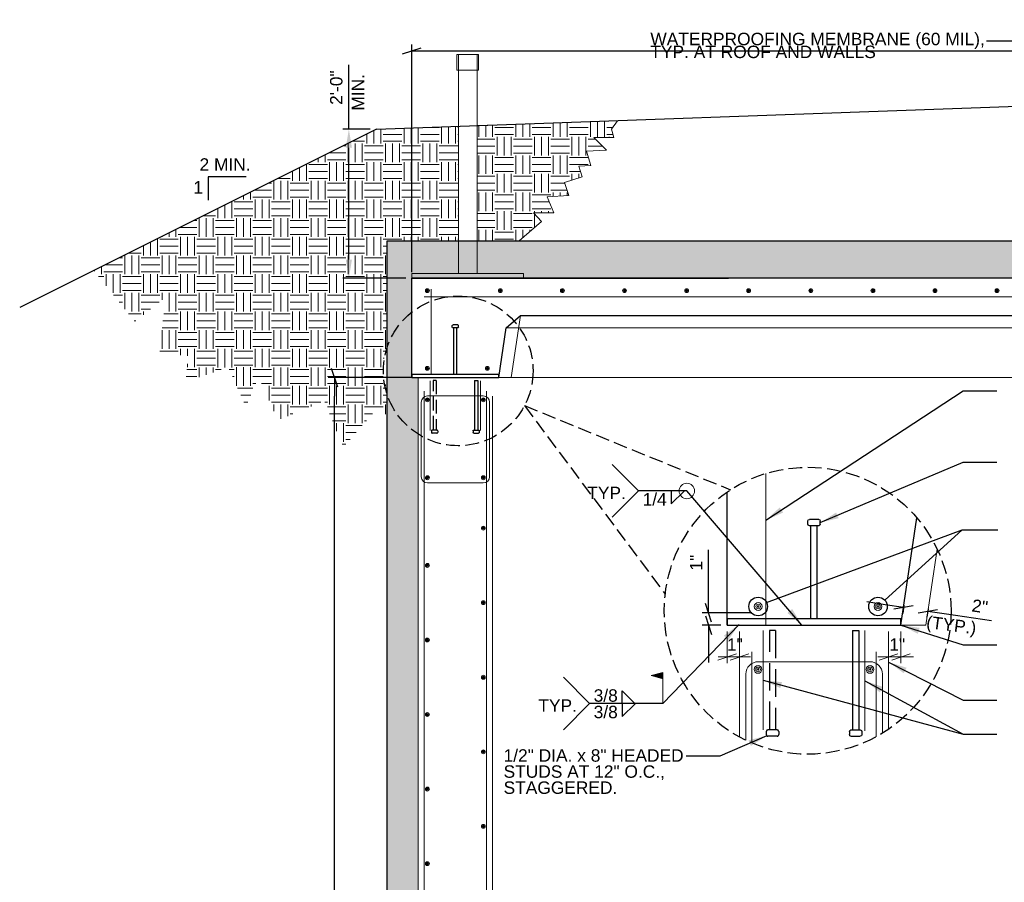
# Model space of a CAD drawing. Header units: inches. Extents: x 314 to 776, y 207 to 505.
# Tile 3 of 8: x 314 to 473, y 354 to 493. Entities that reach past the tile are written whole.
import ezdxf
from ezdxf.enums import TextEntityAlignment as Align

# ---------------------------------------------------------------- set-up
doc = ezdxf.new("R2010")
doc.units = ezdxf.units.IN
doc.header["$LTSCALE"] = 5
doc.header["$MEASUREMENT"] = 0
doc.linetypes.add('DGN Style 3', pattern=[0.621993, 0.444281, -0.177712])
for name, color, linetype, lineweight in [('G-ANNO-DIM', 1, 'Continuous', 0), ('G-ANNO-PATT', 9, 'Continuous', 20), ('G-ANNO-TEXT', 7, 'Continuous', 30), ('Level 1', 7, 'Continuous', 0), ('S-FSTN-MISC', 12, 'Continuous', 13), ('S-REIN-RBAR', 5, 'Continuous', 13), ('S-WALL-LOAD', 3, 'Continuous', 13)]:
    doc.layers.add(name, color=color, linetype=linetype, lineweight=lineweight)
doc.styles.add("3 4 1'-0", font='arial.ttf', dxfattribs={"height": 2})
doc.dimstyles.new("3 4 1'-0", dxfattribs={"dimtxt": 2, "dimasz": 3, "dimexe": 1, "dimexo": 1, "dimgap": 1, "dimtad": 1, "dimdec": 4, "dimzin": 11, "dimdsep": 46, "dimlunit": 4, "dimtxsty": "3 4 1'-0", "dimblk": '_Oblique_0.3', "dimcen": 0.09, "dimadec": 4, "dimazin": 3, "dimtfac": 1, "dimtdec": 4, "dimtofl": 0, "dimtmove": 0, "dimatfit": 3, "dimfxl": 1, "dimfrac": 2, "dimtolj": 1, "dimtzin": 11, "dimarcsym": 0})

# ---------------------------------------------------------------- blocks, each defined once
blk = doc.blocks.new('REINFDOT')
for radius in [0.00313, 0.00187, 0.000625]:
    blk.add_circle((0, 0), radius)
blk = doc.blocks.new('REINF. DOT_1')
at = {"layer": 'S-REIN-RBAR', "extrusion": (0, 0, -1), "xscale": 100, "yscale": -100, "zscale": 100, "rotation": 89.99999999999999}
blk.add_blockref('REINFDOT', (-36.533, 24.589), dxfattribs=at)
blk = doc.blocks.new('REINF. DOT')
at = {"layer": 'S-REIN-RBAR', "xscale": 100, "yscale": 100, "zscale": 100, "rotation": 90.00000000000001}
blk.add_blockref('REINFDOT', (36.533, 24.589), dxfattribs=at)
blk = doc.blocks.new('*U9')
at = {"layer": 'G-ANNO-TEXT'}
for p, q in [((-0.25, 3), (-0.25, -4.5)), ((-0.5, -4.625), (-0.5, -4.875)), ((-0.375, -4.5), (0.375, -4.5)), ((0.5, -4.625), (0.5, -4.875)), ((-0.375, -5), (0.375, -5))]:
    blk.add_line(p, q, dxfattribs=at)
at = {"layer": 'G-ANNO-TEXT', "flags": 128}
blk.add_lwpolyline([(-0.25, 3), (0.25, 3), (0.25, -4.5)], dxfattribs=at)
at = {"layer": 'G-ANNO-TEXT', "extrusion": (0, 0, -1)}
for centre, start, end in [((0.375, -4.625), 0, 90), ((-0.375, -4.625), 90, 180), ((0.375, -4.875), 270, 0), ((-0.375, -4.875), 180, 270)]:
    blk.add_arc(centre, 0.125, start, end, dxfattribs=at)
blk = doc.blocks.new('_Oblique_0.3')
at = {"color": 0, "linetype": 'ByBlock', "lineweight": -2}
for p, q in [((0, 0), (-1, 0)), ((0.5, 0.167), (-0.5, -0.167))]:
    blk.add_line(p, q, dxfattribs=at)
blk = doc.blocks.new('field')
at = {"layer": 'Level 1'}
for p, q in [((-0.0936, 0.2249), (0, 0.25)), ((0, 0), (0, 0.25)), ((-0.0936, 0.2249), (0, 0.1998))]:
    blk.add_line(p, q, dxfattribs=at)
for points in [[(-0.002, 0.2474), (-0.0859, 0.2249), (-0.002, 0.2024)], [(-0.004, 0.2448), (-0.0782, 0.2249), (-0.004, 0.205)], [(-0.006, 0.2422), (-0.0704, 0.2249), (-0.006, 0.2076)], [(-0.008, 0.2396), (-0.0627, 0.2249), (-0.008, 0.2103)], [(-0.01, 0.237), (-0.055, 0.2249), (-0.01, 0.2129)], [(-0.012, 0.2344), (-0.0473, 0.2249), (-0.012, 0.2155)], [(-0.014, 0.2181), (-0.014, 0.2318), (-0.0395, 0.2249)], [(-0.016, 0.2207), (-0.016, 0.2291), (-0.0318, 0.2249)], [(-0.018, 0.2233), (-0.018, 0.2265), (-0.0241, 0.2249)]]:
    blk.add_3dface(points, dxfattribs=at)
blk = doc.blocks.new('all_around')
at = {"layer": 'Level 1'}
blk.add_circle((0, 0), 0.0625, dxfattribs=at)
blk = doc.blocks.new('*D27')
at = {"layer": 'Defpoints', "color": 0, "lineweight": 0, "transparency": 16777216}
for p in [(456.77, 399.31), (460.68, 398.72), (460.48, 397.37)]:
    blk.add_point(p, dxfattribs=at)
at = {"layer": 'G-ANNO-DIM', "color": 0, "lineweight": -2, "transparency": 16777216}
for p, q in [((453.6, 398.4), (450.63, 398.84)), ((456.62, 398.32), (456.42, 396.96)), ((460.53, 397.74), (460.33, 396.38)), ((463.45, 396.93), (470.7, 395.84))]:
    blk.add_line(p, q, dxfattribs=at)
at = {"layer": 'G-ANNO-DIM', "color": 0, "lineweight": -2, "transparency": 16777216, "xscale": 3, "yscale": 3, "zscale": 3}
for p, rotation in [((456.57, 397.95), 351.5000000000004), ((460.48, 397.37), 171.5000000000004)]:
    blk.add_blockref('_Oblique_0.3', p, dxfattribs=dict(at, rotation=rotation))
at = {"layer": 'G-ANNO-DIM', "color": 0, "transparency": 16777216, "insert": (468.85, 398.14), "char_height": 2, "attachment_point": 5, "rotation": 351.5, "style": "3 4 1'-0"}
blk.add_mtext('\\A1;2"', dxfattribs=at)
blk = doc.blocks.new('*D28')
at = {"layer": 'Defpoints', "color": 0, "lineweight": 0, "transparency": 16777216}
for p in [(425.14, 397.11), (433.14, 397.11), (428.14, 395.11)]:
    blk.add_point(p, dxfattribs=at)
at = {"layer": 'G-ANNO-DIM', "color": 0, "lineweight": -2, "transparency": 16777216}
for p, q in [((425.14, 400.11), (425.14, 407.22)), ((432.14, 397.11), (424.14, 397.11)), ((427.14, 395.11), (424.14, 395.11)), ((425.14, 392.11), (425.14, 389.11))]:
    blk.add_line(p, q, dxfattribs=at)
at = {"layer": 'G-ANNO-DIM', "color": 0, "lineweight": -2, "transparency": 16777216, "xscale": 3, "yscale": 3, "zscale": 3}
for p, rotation in [((425.14, 397.11), 270), ((425.14, 395.11), 90)]:
    blk.add_blockref('_Oblique_0.3', p, dxfattribs=dict(at, rotation=rotation))
at = {"layer": 'G-ANNO-DIM', "color": 0, "transparency": 16777216, "insert": (423.14, 405.17), "char_height": 2, "attachment_point": 5, "rotation": 90, "style": "3 4 1'-0"}
blk.add_mtext('\\A1;1"', dxfattribs=at)
blk = doc.blocks.new('*D30')
at = {"layer": 'Defpoints', "color": 0, "lineweight": 0, "transparency": 16777216}
for p in [(364.89, 434.95), (378.37, 434.95), (372.87, 258.95)]:
    blk.add_point(p, dxfattribs=at)
at = {"layer": 'G-ANNO-DIM', "color": 0, "lineweight": -2, "transparency": 16777216}
for p, q in [((377.37, 434.95), (363.89, 434.95)), ((364.89, 261.95), (364.89, 431.95)), ((371.87, 258.95), (363.89, 258.95))]:
    blk.add_line(p, q, dxfattribs=at)
at = {"layer": 'G-ANNO-DIM', "color": 0, "lineweight": -2, "transparency": 16777216, "xscale": 3, "yscale": 3, "zscale": 3}
for p, rotation in [((364.89, 434.95), 90), ((364.89, 258.95), 270)]:
    blk.add_blockref('_Oblique_0.3', p, dxfattribs=dict(at, rotation=rotation))
at = {"layer": 'G-ANNO-DIM', "color": 0, "transparency": 16777216, "insert": (362.87, 330.47), "char_height": 2, "attachment_point": 5, "rotation": 90, "style": "3 4 1'-0"}
blk.add_mtext('\\A1;14\'-8"', dxfattribs=at)
blk = doc.blocks.new('*D31')
at = {"layer": 'Defpoints', "color": 0, "lineweight": 0, "transparency": 16777216}
for p in [(703.37, 487.54), (377.37, 450.95), (703.37, 450.95)]:
    blk.add_point(p, dxfattribs=at)
at = {"layer": 'G-ANNO-DIM', "color": 0, "lineweight": -2, "transparency": 16777216}
for p, q in [((377.37, 451.95), (377.37, 488.54)), ((703.37, 451.95), (703.37, 488.54)), ((380.37, 487.54), (700.37, 487.54))]:
    blk.add_line(p, q, dxfattribs=at)
at = {"layer": 'G-ANNO-DIM', "color": 0, "lineweight": -2, "transparency": 16777216, "xscale": 3, "yscale": 3, "zscale": 3, "rotation": 180}
blk.add_blockref('_Oblique_0.3', (377.37, 487.54), dxfattribs=at)
at = {"layer": 'G-ANNO-DIM', "color": 0, "lineweight": -2, "transparency": 16777216, "xscale": 3, "yscale": 3, "zscale": 3}
blk.add_blockref('_Oblique_0.3', (703.37, 487.54), dxfattribs=at)
at = {"layer": 'G-ANNO-DIM', "color": 0, "transparency": 16777216, "insert": (534.09, 489.57), "char_height": 2, "attachment_point": 5, "style": "3 4 1'-0"}
blk.add_mtext('\\A1;SEE PLAN', dxfattribs=at)
blk = doc.blocks.new('*U43')
at = {"layer": 'S-REIN-RBAR'}
for p, q in [((6.75, 5), (-2.25, 5)), ((-3.25, -8), (-3.25, 4)), ((7.75, -8), (7.75, 4)), ((6.75, -9), (-2.25, -9))]:
    blk.add_line(p, q, dxfattribs=at)
at = {"layer": 'S-REIN-RBAR', "extrusion": (0, 0, -1)}
for centre, start, end in [((2.25, 4), 0, 90), ((-6.75, -8), 180, 270)]:
    blk.add_arc(centre, 1, start, end, dxfattribs=at)
at = {"layer": 'S-REIN-RBAR'}
for centre, start, end in [((6.75, 4), 0, 90), ((-2.25, -8), 180, 270)]:
    blk.add_arc(centre, 1, start, end, dxfattribs=at)
blk = doc.blocks.new('*U16')
at = {"layer": 'G-ANNO-TEXT', "linetype": 'DGN Style 3'}
for p, q in [((-0.25, 3), (-0.25, -5)), ((-0.5, -5.125), (-0.5, -5.375)), ((-0.375, -5), (0.375, -5)), ((-0.375, -5.5), (0.375, -5.5)), ((0.5, -5.125), (0.5, -5.375))]:
    blk.add_line(p, q, dxfattribs=at)
at = {"layer": 'G-ANNO-TEXT', "linetype": 'DGN Style 3', "extrusion": (0, 0, -1), "flags": 128}
blk.add_lwpolyline([(0.25, 3), (-0.25, 3), (-0.25, -5)], dxfattribs=at)
at = {"layer": 'G-ANNO-TEXT', "linetype": 'DGN Style 3', "extrusion": (0, 0, -1)}
for centre, start, end in [((0.375, -5.125), 0, 90), ((0.375, -5.375), 270, 0), ((-0.375, -5.125), 90, 180), ((-0.375, -5.375), 180, 270)]:
    blk.add_arc(centre, 0.125, start, end, dxfattribs=at)
blk = doc.blocks.new('*U10')
at = {"layer": 'G-ANNO-TEXT'}
for p, q in [((-0.25, 3), (-0.25, -5)), ((-0.5, -5.125), (-0.5, -5.375)), ((-0.375, -5), (0.375, -5)), ((-0.375, -5.5), (0.375, -5.5)), ((0.5, -5.125), (0.5, -5.375))]:
    blk.add_line(p, q, dxfattribs=at)
at = {"layer": 'G-ANNO-TEXT', "flags": 128}
blk.add_lwpolyline([(-0.25, 3), (0.25, 3), (0.25, -5)], dxfattribs=at)
at = {"layer": 'G-ANNO-TEXT', "extrusion": (0, 0, -1)}
for centre, start, end in [((0.375, -5.125), 0, 90), ((0.375, -5.375), 270, 0), ((-0.375, -5.125), 90, 180), ((-0.375, -5.375), 180, 270)]:
    blk.add_arc(centre, 0.125, start, end, dxfattribs=at)
blk = doc.blocks.new('*D45')
at = {"layer": 'Defpoints', "color": 0, "lineweight": 0, "transparency": 16777216}
for p in [(367.22, 474.95), (371.66, 474.95), (377.37, 450.95)]:
    blk.add_point(p, dxfattribs=at)
at = {"layer": 'G-ANNO-DIM', "color": 0, "lineweight": -2, "transparency": 16777216}
for p, q in [((367.22, 474.95), (367.22, 485.3)), ((370.66, 474.95), (366.22, 474.95)), ((367.22, 453.95), (367.22, 471.95)), ((376.37, 450.95), (366.22, 450.95))]:
    blk.add_line(p, q, dxfattribs=at)
at = {"layer": 'G-ANNO-DIM', "color": 0, "lineweight": 0, "transparency": 16777216}
for points in [[(366.72, 471.95), (367.72, 471.95), (367.22, 474.95)], [(366.72, 453.95), (367.72, 453.95), (367.22, 450.95)]]:
    blk.add_solid(points, dxfattribs=at)
at = {"layer": 'G-ANNO-DIM', "color": 0, "transparency": 16777216, "insert": (365.2, 481.62), "char_height": 2, "attachment_point": 5, "rotation": 90, "style": "3 4 1'-0"}
blk.add_mtext('\\A1;2\'-0"', dxfattribs=at)

msp = doc.modelspace()

# ---------------------------------------------------------------- hatches: boundary and pattern name
at = {"layer": 'G-ANNO-PATT'}
h = msp.add_hatch(dxfattribs=at)
h.set_pattern_fill('EARTH', color=256, style=0, pattern_type=2)
h.set_pattern_definition([(90, (417.371, 464.722), (-6, -6), [3, -3]), (90, (420.371, 461.722), (-6, -6), [3, -3]), (90, (416.246, 464.722), (-6, -6), [3, -3]), (90, (419.246, 461.722), (-6, -6), [3, -3]), (90, (415.121, 464.722), (-6, -6), [3, -3]), (90, (418.121, 461.722), (-6, -6), [3, -3]), (0, (417.746, 467.347), (-6, -6), [3, -3]), (0, (414.746, 464.347), (-6, -6), [3, -3]), (0, (417.746, 466.222), (-6, -6), [3, -3]), (0, (414.746, 463.222), (-6, -6), [3, -3]), (0, (417.746, 465.097), (-6, -6), [3, -3]), (0, (414.746, 462.097), (-6, -6), [3, -3])])
h.paths.add_polyline_path([(387.86778, 456.94694), (394.63797, 456.94694), (398.2181, 460.06367), (396.98073, 461.48502), (400.23474, 461.45672), (399.13039, 464.05068), (402.6355, 464.24282), (401.96328, 466.35641), (404.80353, 467.25973), (404.25408, 468.9873), (406.18862, 469.09448), (405.46839, 471.40022), (408.73343, 471.54432), (406.66877, 473.60988), (409.88579, 473.60988), (409.50167, 474.94694), (410.51009, 476.28928), (387.86778, 475.52332)])
h = msp.add_hatch(dxfattribs=at)
h.set_pattern_fill('EARTH', color=256, style=0, pattern_type=2)
h.set_pattern_definition([(90, (417.371, 469.601), (-6.00004, -6.00004), [3, -3.00004]), (90, (420.371, 466.601), (-6.00004, -6.00004), [3, -3.00004]), (90, (416.246, 469.601), (-6.00004, -6.00004), [3, -3.00004]), (90, (419.246, 466.601), (-6.00004, -6.00004), [3, -3.00004]), (90, (415.121, 469.601), (-6.00004, -6.00004), [3, -3.00004]), (90, (418.121, 466.601), (-6.00004, -6.00004), [3, -3.00004]), (0, (417.746, 472.226), (-6.00004, -6.00004), [3, -3.00004]), (0, (414.746, 469.226), (-6.00004, -6.00004), [3, -3.00004]), (0, (417.746, 471.101), (-6.00004, -6.00004), [3, -3.00004]), (0, (414.746, 468.101), (-6.00004, -6.00004), [3, -3.00004]), (0, (417.746, 469.976), (-6.00004, -6.00004), [3, -3.00004]), (0, (414.746, 466.976), (-6.00004, -6.00004), [3, -3.00004])])
edge = h.paths.add_edge_path()
edge.add_ellipse((381.85109, 436.35505), major_axis=(9.13156, 0), ratio=0.926017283, start_angle=158.2810631, end_angle=201.7189369, ccw=False)
edge.add_line((373.36778, 439.48422), (373.36778, 456.94694))
edge.add_line((373.36778, 456.94694), (384.86778, 456.94694))
edge.add_line((384.86778, 456.94694), (384.86778, 475.41662))
edge.add_line((384.86778, 475.41662), (371.66141, 474.94694))
edge.add_line((371.66141, 474.94694), (326.14752, 452.19))
edge.add_line((326.14752, 452.19), (332.73902, 443.95678))
edge.add_line((332.73902, 443.95678), (337.68138, 447.91362))
edge.add_line((337.68138, 447.91362), (336.72765, 438.93662))
edge.add_line((336.72765, 438.93662), (341.4001, 438.44021))
edge.add_line((341.4001, 438.44021), (340.9037, 434.26776))
edge.add_line((340.9037, 434.26776), (347.7929, 436.61962))
edge.add_line((347.7929, 436.61962), (350.64477, 430.23041))
edge.add_line((350.64477, 430.23041), (352.6822, 435.07496))
edge.add_line((352.6822, 435.07496), (355.77018, 428.10908))
edge.add_line((355.77018, 428.10908), (363.23606, 431.19706))
edge.add_line((363.23606, 431.19706), (366.32403, 423.73118))
edge.add_line((366.32403, 423.73118), (371.72473, 429.91119))
edge.add_line((371.72473, 429.91119), (373.36778, 428.90768))
edge.add_line((373.36778, 428.90768), (373.36778, 433.22588))
h = msp.add_hatch(dxfattribs=at)
h.set_pattern_fill('CONCRETE', color=256, style=0, pattern_type=2)
h.set_pattern_definition([(140.3968, (634.8608, 381.8941), (-7.782795, 5.151378), [0.375, -40.03005]), (140.3968, (634.547, 378.3078), (-7.782795, 5.151378), [0.375, -40.03005]), (140.3968, (631.0998, 381.2003), (-7.782795, 5.151378), [0.375, -40.03005]), (82.17952, (634.54704, 378.3078), (-3e-07, -5.1513775), [0.3, -56.89713]), (82.17952, (634.8608, 381.8941), (-3e-07, -5.1513775), [0.3, -56.89713]), (82.17952, (631.09984, 381.2003), (-3e-07, -5.1513775), [0.3, -56.89713]), (190.23262, (634.57326, 378.6068), (-54.4795672, -10.3027559), [0.3187, -86.67573]), (190.23262, (634.887, 382.1931), (-54.4795672, -10.3027559), [0.3187, -86.67573]), (190.23262, (631.12606, 381.49935), (-54.4795672, -10.3027559), [0.3187, -86.67573]), (136.60277, (635.8513, 379.2325), (-38.9139766, 36.059646), [0.5625, -74.41545]), (136.60277, (630.1531, 378.56963), (-38.9139766, 36.059646), [0.5625, -74.41545]), (186.86221, (635.92035, 379.67737), (-38.9139765, -5.15137755), [0.47805, -85.75041]), (186.86221, (630.22216, 379.0145), (-38.9139765, -5.15137755), [0.47805, -85.75041]), (81.40863, (635.8513, 379.2325), (-4e-07, -5.1513782), [0.45, -51.64838]), (81.40863, (630.1531, 378.5696), (-4e-07, -5.1513782), [0.45, -51.64838]), (110.6918, (637.0973, 380.2258), (-9e-09, -5.151378), [0.375, -21.65133]), (110.6918, (633.4716, 381.4424), (-9e-09, -5.151378), [0.375, -21.65133]), (110.6918, (631.4585, 378.4579), (-9e-09, -5.151378), [0.375, -21.65133]), (110.6918, (629.8458, 382.659), (-9e-09, -5.151378), [0.375, -21.65133]), (56.11964, (637.09735, 380.22584), (-23.3483854, -36.0596454), [0.3, -55.54463]), (56.11964, (631.4585, 378.4579), (-23.3483854, -36.0596454), [0.3, -55.54463]), (56.11964, (633.4716, 381.4424), (-23.3483854, -36.0596454), [0.3, -55.54463]), (56.11964, (629.84585, 382.659), (-23.3483854, -36.0596454), [0.3, -55.54463]), (161.6882, (631.6263, 378.7068), (-7.782795, 5.151378), [0.3187, -16.07716]), (161.6882, (637.2652, 380.4747), (-7.782795, 5.151378), [0.3187, -16.07716]), (161.6882, (633.6394, 381.6913), (-7.782795, 5.151378), [0.3187, -16.07716]), (161.6882, (630.0137, 382.9079), (-7.782795, 5.151378), [0.3187, -16.07716])])
h.paths.add_polyline_path([(759.97965, 228.94694), (759.97965, 264.94694), (707.36778, 264.94694), (707.36778, 456.94694), (373.36778, 456.94694), (373.36778, 264.94694), (325.75592, 264.94694), (325.75592, 228.94694), (351.36778, 228.94694), (351.36778, 234.94694), (331.75592, 234.94694), (331.75592, 258.94694), (372.86778, 258.94694), (377.36778, 258.94694), (378.36778, 258.94694), (378.36778, 261.91644), (378.36778, 431.97744), (378.36778, 434.94694), (377.36778, 434.94694), (377.36778, 450.94694), (428.37027, 450.94694), (703.36778, 450.94694), (703.36778, 434.94694), (702.36778, 434.94694), (702.36778, 431.97744), (702.36778, 261.91644), (702.36778, 258.94694), (703.36778, 258.94694), (707.86778, 258.94694), (751.97965, 258.94694), (751.97965, 234.94694), (729.36778, 234.94694), (729.36778, 228.94694), (758.27327, 228.94694)])

# ---------------------------------------------------------------- linework, layer by layer
at = {"layer": 'G-ANNO-DIM'}
for p, q in [((428.14236, 394.11222), (428.14236, 388.98999)), ((430.14236, 394.11222), (430.14236, 388.98999)), ((454.14236, 394.11222), (454.14236, 388.98999)), ((456.14236, 394.11222), (456.14236, 388.98999)), ((429.64236, 390.48999), (426.64236, 389.48999)), ((428.64236, 389.48999), (431.64236, 390.48999)), ((455.64236, 390.48999), (452.64236, 389.48999)), ((454.64236, 389.48999), (457.64236, 390.48999)), ((431.91361, 389.98999), (426.67649, 389.98999)), ((452.43824, 389.98999), (454.14236, 389.98999)), ((458.14236, 389.98999), (453.03412, 389.98999))]:
    msp.add_line(p, q, dxfattribs=at)
at = {"layer": 'G-ANNO-PATT'}
for p, q in [((393.36778, 434.94694), (394.86229, 444.94694)), ((688.16889, 442.96891), (392.56667, 442.96891)), ((689.36778, 434.94694), (391.36778, 434.94694)), ((460.14236, 395.11222), (461.96915, 407.3356)), ((460.14236, 395.11222), (456.14236, 395.11222))]:
    msp.add_line(p, q, dxfattribs=at)
at = {"layer": 'G-ANNO-PATT', "elevation": -1.04287, "flags": 128}
msp.add_lwpolyline([(387.86778, 456.94694), (394.63797, 456.94694), (398.2181, 460.06367), (396.98073, 461.48502), (400.23474, 461.45672), (399.13039, 464.05068), (402.6355, 464.24282), (401.96328, 466.35641), (404.80353, 467.25973), (404.25408, 468.9873), (406.18862, 469.09448), (405.46839, 471.40022), (408.73343, 471.54432), (406.66877, 473.60988), (409.88579, 473.60988), (409.50167, 474.94694), (410.51009, 476.28928), (387.86778, 475.52332), (387.86778, 456.94694)], close=True, dxfattribs=at)
at = {"layer": 'G-ANNO-PATT', "flags": 128}
msp.add_lwpolyline([(707.36778, 456.94694), (373.36778, 456.94694), (373.36778, 264.94694), (325.75592, 264.94694), (325.75592, 228.94694), (351.36778, 228.94694), (351.36778, 234.94694), (331.75592, 234.94694), (331.75592, 258.94694), (372.86778, 258.94694), (377.36778, 258.94694), (378.36778, 258.94694), (378.36778, 261.91644), (378.36778, 431.97744), (378.36778, 434.94694), (377.36778, 434.94694), (377.36778, 434.94694), (377.36778, 450.94694), (428.37027, 450.94694), (703.36778, 450.94694)], dxfattribs=at)
at = {"layer": 'G-ANNO-TEXT'}
for p, q in [((371.66141, 474.94694), (540.36778, 480.94694)), ((371.66141, 474.94694), (314.20227, 446.21737)), ((350.66346, 467.29009), (344.53809, 467.29009)), ((344.53809, 467.29009), (344.53809, 463.51592)), ((373.36778, 264.94694), (373.36778, 456.94694)), ((373.36778, 456.94694), (707.36778, 456.94694)), ((392.56667, 442.96891), (394.86229, 444.94694)), ((394.86229, 444.94694), (685.87327, 444.94694)), ((391.36778, 434.94694), (392.56667, 442.96891)), ((413.88158, 416.7104), (409.64661, 420.94537)), ((413.88158, 416.7104), (409.64661, 412.47543)), ((419.10354, 414.61303), (421.21101, 416.68168)), ((419.10354, 416.67795), (419.10354, 414.61303)), ((456.14236, 395.11222), (458.72089, 412.36561)), ((434.48693, 398.78098), (465.97119, 410.46158)), ((405.99893, 382.48513), (401.76396, 386.72009)), ((411.22089, 384.51761), (413.32836, 382.44895)), ((411.22089, 382.45268), (411.22089, 384.51761)), ((405.99893, 382.48513), (401.76396, 378.25016)), ((411.22089, 380.38776), (413.32836, 382.45641)), ((411.22089, 382.45268), (411.22089, 380.38776))]:
    msp.add_line(p, q, dxfattribs=at)
at = {"layer": 'G-ANNO-TEXT', "linetype": 'DGN Style 3'}
for q in [(428.68299, 416.89362), (418.17222, 400.11242)]:
    msp.add_line((395.50416, 430.43655), q, dxfattribs=at)
at = {"layer": 'G-ANNO-TEXT', "flags": 128}
for points in [[(377.36778, 434.94694), (377.36778, 450.94694), (428.37027, 450.94694)], [(703.36778, 434.94694), (703.36778, 450.94694), (377.36778, 450.94694)], [(428.14236, 395.11222), (428.14236, 416.53774)], [(453.54866, 399.12452), (465.97119, 410.46158), (471.73593, 410.46158)]]:
    msp.add_lwpolyline(points, dxfattribs=at)
at = {"layer": 'G-ANNO-TEXT', "linetype": 'DGN Style 3'}
for centre, radius in [((384.83412, 436.03283), 12.04857), ((441.10898, 397.42843), 23.09327)]:
    msp.add_circle(centre, radius, dxfattribs=at)
at = {"layer": 'G-ANNO-TEXT'}
for centre in [(433.14236, 398.11222), (452.43944, 398.11222)]:
    msp.add_circle(centre, 1.5017, dxfattribs=at)
for points in [[(377.36778, 434.94694), (391.36778, 434.94694), (391.36778, 435.44694), (377.36778, 435.44694)], [(428.14236, 395.11222), (456.14236, 395.11222), (456.14236, 396.11222), (428.14236, 396.11222)]]:
    msp.add_3dface(points, dxfattribs=at)
at = {"layer": 'S-FSTN-MISC'}
for p, q in [((384.86778, 451.69694, -7.03937), (384.86778, 486.94694, -7.03937)), ((387.86778, 451.69694, -7.03937), (387.86778, 486.94694, -7.03937))]:
    msp.add_line(p, q, dxfattribs=at)
for points in [[(388.11778, 486.94694, -7.03937), (384.61778, 486.94694, -7.03937), (384.61778, 484.44694, -7.03937), (388.11778, 484.44694, -7.03937)], [(395.36778, 451.69694, -7.03937), (377.36778, 451.69694, -7.03937), (377.36778, 450.94694, -7.03937), (395.36778, 450.94694, -7.03937)]]:
    msp.add_3dface(points, dxfattribs=at)
at = {"layer": 'S-REIN-RBAR'}
for p, q in [((380.4868, 435.44694), (380.4868, 449.20768)), ((379.36778, 447.94694), (701.36778, 447.94694)), ((380.2993, 434.43877), (380.2993, 426.43877)), ((388.43727, 434.43877), (388.43727, 426.43877)), ((379.36778, 259.38394), (379.36778, 432.78994)), ((389.36878, 259.38394), (389.36878, 432.78994)), ((434.38039, 395.11222), (434.38039, 419.51972)), ((433.94289, 394.23822, 7.03937), (433.94289, 378.23822, 7.03937)), ((450.34383, 394.23822, 7.03937), (450.34383, 378.09587, 7.03937)), ((432.14236, 376.14702), (432.14236, 390.79822)), ((452.14436, 377.14249), (452.14436, 390.79822)), ((451.14336, 389.22218, 7.03937), (433.14336, 389.22218, 7.03937)), ((431.14336, 376.59612, 7.03937), (431.14336, 387.22218, 7.03937)), ((453.14336, 377.71872, 7.03937), (453.14336, 387.22218, 7.03937))]:
    msp.add_line(p, q, dxfattribs=at)
at = {"layer": 'S-REIN-RBAR', "extrusion": (0, 0, -1)}
msp.add_arc((-433.14336, 387.22218, -7.03937), 2, 0, 90, dxfattribs=at)
at = {"layer": 'S-REIN-RBAR'}
msp.add_arc((451.14336, 387.22218, 7.03937), 2, 0, 90, dxfattribs=at)
at = {"layer": 'S-WALL-LOAD'}
for p, q in [((378.36778, 257.44694), (378.36778, 431.97744)), ((390.36778, 257.44694), (390.36778, 431.97744)), ((430.14236, 377.10524), (430.14236, 389.17322)), ((454.14236, 378.36459), (454.14236, 389.17322))]:
    msp.add_line(p, q, dxfattribs=at)

# ---------------------------------------------------------------- block references
at = {"layer": 'G-ANNO-TEXT', "rotation": 180}
msp.add_blockref('*U9', (384.36778, 438.44693), dxfattribs=at)
at = {"layer": 'G-ANNO-TEXT', "linetype": 'DGN Style 3', "extrusion": (0, 0, -1)}
msp.add_blockref('*U16', (-381.02189, 431.50996), dxfattribs=at)
at = {"layer": 'G-ANNO-TEXT'}
msp.add_blockref('*U10', (387.71467, 431.50996), dxfattribs=at)
at = {"layer": 'G-ANNO-TEXT', "xscale": 2, "yscale": 2, "zscale": 2, "rotation": 180}
msp.add_blockref('*U9', (442.14234, 402.11219), dxfattribs=at)
at = {"layer": 'G-ANNO-TEXT', "linetype": 'DGN Style 3', "extrusion": (0, 0, -1), "xscale": 2, "yscale": 2, "zscale": 2}
msp.add_blockref('*U16', (-435.45058, 388.23825, -7.03937), dxfattribs=at)
at = {"layer": 'G-ANNO-TEXT', "xscale": 2, "yscale": 2, "zscale": 2}
msp.add_blockref('*U10', (448.83613, 388.23825, 7.03937), dxfattribs=at)
at = {"layer": 'Level 1', "xscale": 20, "yscale": 20, "zscale": 20}
for name, p in [('all_around', (421.65126, 416.7104)), ('field', (417.76861, 382.48513))]:
    msp.add_blockref(name, p, dxfattribs=at)
at = {"layer": 'S-REIN-RBAR', "rotation": 180}
for p in [(416.40119, 473.53637), (428.15119, 473.53637), (438.15119, 473.53637), (448.15119, 473.53637), (458.15119, 473.53637), (468.15119, 473.53637), (478.15119, 473.53637), (488.15119, 473.53637), (498.15119, 473.53637), (508.15119, 473.53637), (416.40119, 461.03637), (426.04973, 461.03637), (425.41088, 455.97094), (425.40219, 443.42795), (425.40219, 435.31213), (425.40219, 423.31213), (425.40219, 411.31213), (425.40219, 399.31213), (425.40219, 387.31213)]:
    msp.add_blockref('REINF. DOT', p, dxfattribs=at)
at = {"layer": 'S-REIN-RBAR'}
msp.add_blockref('*U43', (382.11826, 427.00194), dxfattribs=at)
at = {"layer": 'S-REIN-RBAR', "extrusion": (0, 0, -1), "rotation": 180}
for p in [(-343.32568, 455.97094), (-343.33438, 443.42795), (-343.33438, 429.31213), (-343.33438, 417.31213), (-343.33438, 405.31213), (-343.33438, 393.31213), (-343.33438, 381.31213)]:
    msp.add_blockref('REINF. DOT_1', p, dxfattribs=at)
at = {"layer": 'S-REIN-RBAR', "xscale": 2, "yscale": 2, "zscale": 2, "rotation": 180}
for p in [(506.20917, 447.29108), (525.50625, 447.29108), (524.22856, 437.16021, 7.03937)]:
    msp.add_blockref('REINF. DOT', p, dxfattribs=at)
at = {"layer": 'S-REIN-RBAR', "extrusion": (0, 0, -1), "xscale": 2, "yscale": 2, "zscale": 2, "rotation": 180}
msp.add_blockref('REINF. DOT_1', (-360.05815, 437.16021, -7.03937), dxfattribs=at)

# ---------------------------------------------------------------- texts
at = {"layer": 'G-ANNO-DIM', "color": 7, "linetype": 'Continuous', "style": "3 4 1'-0"}
for p in [(429.38242, 391.98999), (455.53705, 391.98999)]:
    msp.add_text('1"', height=2, dxfattribs=at).set_placement(p, align=Align.MIDDLE_CENTER)
at = {"layer": 'G-ANNO-TEXT', "color": 7, "style": "3 4 1'-0"}
for s, insert, char_height, attachment_point, line_spacing_factor in [('\\H0.8x;WATERPROOFING MEMBRANE (60 MIL),\\PTYP. AT ROOF AND WALLS', (415.77772, 490.45287, -7.03937), 2.5, 1, 0.62122), ('2 MIN.', (351.39523, 470.25614), 2, 3, 0.6), ('1', (343.72883, 466.58144), 2, 3, 0.6), ('TYP.', (405.6198, 417.3901), 2, 1, 0.6), ('1/4', (414.52895, 416.35755), 2, 1, 0.6), ('3/8', (406.6463, 384.78791), 2, 1, 0.6), ('TYP.', (397.73715, 383.16483), 2, 1, 0.6), ('3/8', (406.6463, 382.13228), 2, 1, 0.6), ('1/2" DIA. x 8" HEADED\\PSTUDS AT 12" O.C.,\\PSTAGGERED.', (392.13774, 375.13542), 2, 1, 0.776524)]:
    msp.add_mtext(s, dxfattribs=dict(at, insert=insert, char_height=char_height, attachment_point=attachment_point, line_spacing_factor=line_spacing_factor))
at = {"layer": 'G-ANNO-TEXT', "color": 7, "char_height": 2, "line_spacing_factor": 0.6, "style": "3 4 1'-0"}
for s, insert, attachment_point, rotation in [('MIN.', (367.68537, 483.82067), 3, 90), ('(TYP.)', (460.05235, 394.05508), 7, 352.7267828)]:
    msp.add_mtext(s, dxfattribs=dict(at, insert=insert, attachment_point=attachment_point, rotation=rotation))

# ---------------------------------------------------------------- dimensions: what is measured, and where the dimension line sits
at = {"layer": 'G-ANNO-DIM'}
dim = msp.add_linear_dim(base=(703.36778, 487.54089), p1=(377.36778, 450.94694), p2=(703.36778, 450.94694), text='SEE PLAN', dimstyle="3 4 1'-0", dxfattribs=at)
dim.commit()
dim.dimension.update_dxf_attribs({"geometry": '*D31', "text_midpoint": (534.08992, 487.54089), "dimtype": 160})
for base, p1, p2, picture, middle in [((367.21914, 474.94694), (377.36778, 450.94694), (371.66141, 474.94694), '*D45', (367.21914, 481.62225)), ((364.88713, 434.94694), (372.86778, 258.94694), (378.36778, 434.94694), '*D30', (364.88713, 330.47475))]:
    dim = msp.add_linear_dim(base=base, p1=p1, p2=p2, angle=90, dimstyle="3 4 1'-0", dxfattribs=at)
    dim.commit()
    dim.dimension.update_dxf_attribs({"geometry": picture, "text_midpoint": middle, "dimtype": 160})
for base, p1, p2, angle, text, picture, middle in [((425.14441, 397.11222), (428.14236, 395.11222), (433.14236, 397.11222), 90, '1"', '*D28', (425.14441, 405.16747)), ((460.47963, 397.36897), (456.76956, 399.30896), (460.68217, 398.72421), 351.5, '2"', '*D27', (468.55637, 396.16189))]:
    dim = msp.add_linear_dim(base=base, p1=p1, p2=p2, angle=angle, text=text, dimstyle="3 4 1'-0", dxfattribs=at)
    dim.commit()
    dim.dimension.update_dxf_attribs({"geometry": picture, "text_midpoint": middle, "dimtype": 160})

# ---------------------------------------------------------------- leaders
at = {"layer": 'G-ANNO-TEXT'}
for points in [[(498.44151, 450.94694), (475.32723, 489.08793), (469.91471, 489.08793)], [(434.38039, 412.00181), (466.14129, 432.83595), (471.55381, 432.83595)], [(443.14236, 411.61222), (466.14129, 421.36696), (471.55381, 421.36696)], [(440.18871, 395.11222), (421.65126, 416.7104), (413.88158, 416.7104)], [(430.05781, 395.23112), (417.76861, 382.48513), (405.99893, 382.48513)], [(456.14236, 395.11222), (466.14129, 391.92808), (471.55381, 391.92808)], [(454.14236, 389.17322), (466.14129, 383.0525), (471.55381, 383.0525)], [(433.94289, 386.23822), (466.14129, 377.56923), (471.55381, 377.56923)], [(450.34383, 386.16705), (466.14129, 377.56923)], [(434.52382, 377.31144), (426.9735, 374.03023), (421.56097, 374.03023)]]:
    msp.add_leader(points, dimstyle="3 4 1'-0", override={"dimgap": 2}, dxfattribs=at)

doc.saveas('drawing.dxf')
